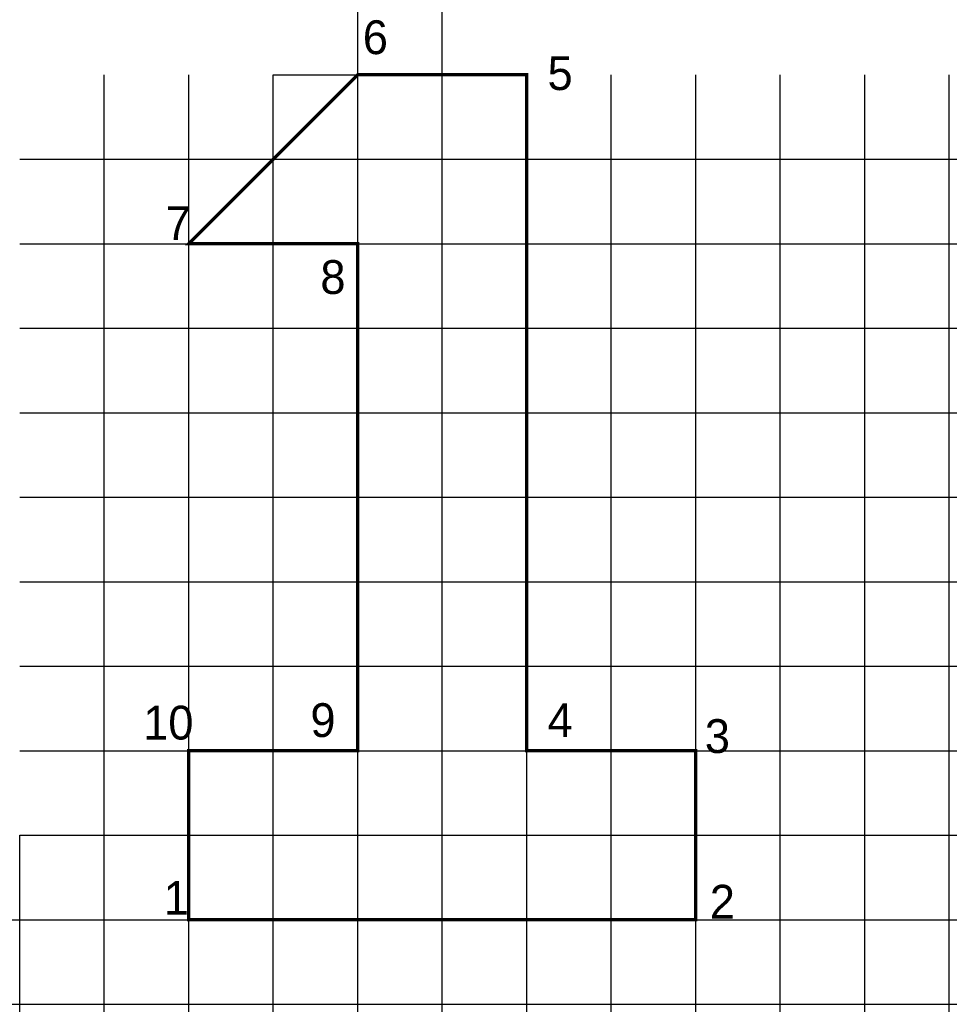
# Model space of a CAD drawing. Header units: inches. Extents: x 0 to 11, y 0 to 11.7.
import ezdxf

# ---------------------------------------------------------------- set-up
doc = ezdxf.new("R2010")
doc.units = ezdxf.units.IN
doc.header["$MEASUREMENT"] = 0
doc.header["$PDMODE"] = 2
doc.header["$PDSIZE"] = -2.5

msp = doc.modelspace()

# ---------------------------------------------------------------- linework, layer by layer
at = {"const_width": 0.04}
msp.add_lwpolyline([(2, 1), (8, 1), (8, 3), (6, 3), (6, 11), (4, 11), (2, 9), (4, 9), (4, 3), (2, 3)], close=True, dxfattribs=at)
for p in [(4, 11), (5, 11), (1, 10), (2, 10), (3, 10), (4, 10), (5, 10), (6, 10), (7, 10), (8, 10), (9, 10), (10, 10), (11, 10), (1, 9), (3, 9), (4, 9), (5, 9), (6, 9), (7, 9), (8, 9), (9, 9), (10, 9), (11, 9), (1, 8), (2, 8), (3, 8), (4, 8), (5, 8), (6, 8), (7, 8), (8, 8), (9, 8), (9, 8), (10, 8), (11, 8), (1, 7), (2, 7), (3, 7), (4, 7), (5, 7), (6, 7), (7, 7), (8, 7), (9, 7), (10, 7), (11, 7), (1, 6), (2, 6), (3, 6), (4, 6), (5, 6), (6, 6), (7, 6), (8, 6), (9, 6), (10, 6), (11, 6), (1, 5), (2, 5), (3, 5), (4, 5), (5, 5), (6, 5), (7, 5), (8, 5), (9, 5), (10, 5), (11, 5), (1, 4), (2, 4), (3, 4), (4, 4), (5, 4), (6, 4), (7, 4), (8, 4), (9, 4), (10, 4), (11, 4), (1, 3), (3, 3), (4, 3), (5, 3), (7, 3), (8, 3), (9, 3), (10, 3), (11, 3), (1, 2), (2, 2), (3, 2), (4, 2), (5, 2), (6, 2), (7, 2), (8, 2), (9, 2), (10, 2), (11, 2), (0, 1), (1, 1), (2, 1), (3, 1), (4, 1), (5, 1), (6, 1), (7, 1), (8, 1), (9, 1), (10, 1), (11, 1), (0, 0), (1, 0), (2, 0), (3, 0), (4, 0), (5, 0), (6, 0), (7, 0), (8, 0), (9, 0), (10, 0), (11, 0)]:
    msp.add_point(p)

# ---------------------------------------------------------------- texts
for s, p in [('6', (4.06, 11.244)), ('5', (6.246, 10.819)), ('7', (1.727, 9.043)), ('8', (3.558, 8.406)), ('10', (1.461, 3.133)), ('9', (3.44, 3.163)), ('4', (6.246, 3.163)), ('3', (8.107, 2.974)), ('1', (1.705, 1.059)), ('2', (8.166, 1.014))]:
    msp.add_text(s, height=0.4).set_placement(p)

doc.saveas('drawing.dxf')
